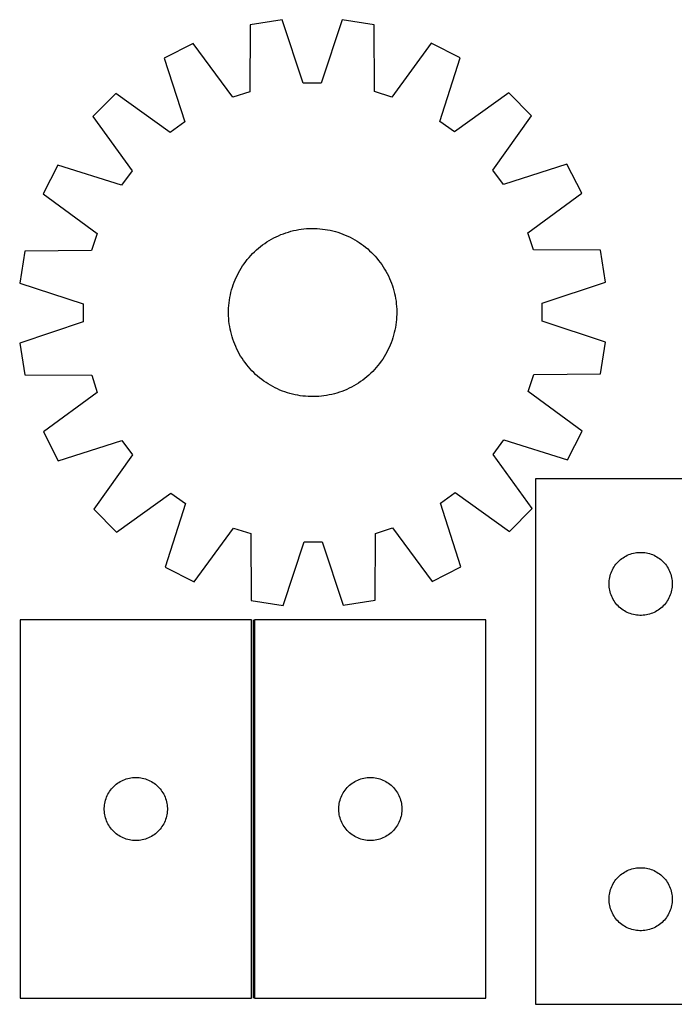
# Model space of a CAD drawing. Header units: millimetres. Extents: x 7 to 1493, y 7 to 475.
# Tile 1 of 5: x 7 to 318, y 7 to 475. Entities that reach past the tile are written whole.
import ezdxf

# ---------------------------------------------------------------- set-up
doc = ezdxf.new("R2010")
doc.units = ezdxf.units.MM
doc.layers.add('COMMON', color=5, linetype='CONTINUOUS', true_color=0x0000ff)
doc.layers.add('CUT', color=7, linetype='CONTINUOUS', true_color=0x000000)

msp = doc.modelspace()

# ---------------------------------------------------------------- linework, layer by layer
at = {"layer": 'COMMON'}
msp.add_line((117.617034, 189.72342), (117.617034, 9.72342), dxfattribs=at)
at = {"layer": 'CUT'}
for p, q in [((131.435391, 475.1427), (116.242959, 472.709479)), ((141.469847, 445.004942), (131.435391, 475.1427)), ((159.974195, 475.19212), (150.044178, 445.01979)), ((175.174963, 472.811531), (159.974195, 475.19212)), ((116.242959, 472.709479), (116.122714, 440.945344)), ((175.405219, 441.048003), (175.174963, 472.811531)), ((89.116214, 463.843502), (75.41926, 456.834651)), ((107.972629, 438.281608), (89.116214, 463.843502)), ((202.332251, 464.039557), (183.564481, 438.41251)), ((216.053398, 457.078187), (202.332251, 464.039557)), ((75.41926, 456.834651), (85.120557, 426.588006)), ((206.456914, 426.798123), (216.053398, 457.078187)), ((150.044178, 445.01979), (141.469847, 445.004942)), ((116.122714, 440.945344), (107.972629, 438.281608)), ((183.564481, 438.41251), (175.405219, 441.048003)), ((239.170825, 440.343481), (213.402421, 421.770271)), ((250.069229, 429.482756), (239.170825, 440.343481)), ((52.35993, 440.019981), (41.499206, 429.121576)), ((78.192505, 421.536128), (52.35993, 440.019981)), ((41.499206, 429.121576), (60.072416, 403.353173)), ((85.120557, 426.588006), (78.192505, 421.536128)), ((213.402421, 421.770271), (206.456914, 426.798123)), ((231.585377, 403.650181), (250.069229, 429.482756)), ((24.7645, 406.00415), (17.803129, 392.283003)), ((55.044563, 396.407666), (24.7645, 406.00415)), ((60.072416, 403.353173), (55.044563, 396.407666)), ((236.637254, 396.722129), (231.585377, 403.650181)), ((266.8839, 406.423427), (236.637254, 396.722129)), ((273.89275, 392.726472), (266.8839, 406.423427)), ((17.803129, 392.283003), (43.430176, 373.515232)), ((248.330857, 373.870058), (273.89275, 392.726472)), ((135.627454, 374.542913), (136.846452, 374.847955)), ((136.846452, 374.847955), (138.07443, 375.114558)), ((138.07443, 375.114558), (139.310176, 375.342457)), ((139.310176, 375.342457), (140.552471, 375.531429)), ((140.552471, 375.531429), (141.800088, 375.681285)), ((141.800088, 375.681285), (143.051798, 375.791879)), ((143.051798, 375.791879), (144.306363, 375.863101)), ((144.306363, 375.863101), (145.562546, 375.894881)), ((145.562546, 375.894881), (146.819108, 375.887188)), ((146.819108, 375.887188), (148.074808, 375.840029)), ((148.074808, 375.840029), (149.328408, 375.753451)), ((149.328408, 375.753451), (150.578669, 375.627539)), ((150.578669, 375.627539), (151.824358, 375.462418)), ((151.824358, 375.462418), (153.064246, 375.25825)), ((153.064246, 375.25825), (154.297109, 375.015237)), ((154.297109, 375.015237), (155.521731, 374.733619)), ((155.521731, 374.733619), (156.736902, 374.413673)), ((43.430176, 373.515232), (40.794684, 365.355971)), ((124.190147, 369.462837), (125.25522, 370.129641)), ((125.25522, 370.129641), (126.340711, 370.762661)), ((126.340711, 370.762661), (127.445551, 371.361273)), ((127.445551, 371.361273), (128.568649, 371.924886)), ((128.568649, 371.924886), (129.708895, 372.452943)), ((129.708895, 372.452943), (130.865166, 372.944923)), ((130.865166, 372.944923), (132.03632, 373.400342)), ((132.03632, 373.400342), (133.2212, 373.818748)), ((133.2212, 373.818748), (134.418639, 374.199731)), ((134.418639, 374.199731), (135.627454, 374.542913)), ((156.736902, 374.413673), (157.941424, 374.055716)), ((157.941424, 374.055716), (159.134108, 373.6601)), ((159.134108, 373.6601), (160.313777, 373.227217)), ((160.313777, 373.227217), (161.479267, 372.757492)), ((161.479267, 372.757492), (162.629427, 372.251391)), ((162.629427, 372.251391), (163.763122, 371.709412)), ((163.763122, 371.709412), (164.879235, 371.13209)), ((164.879235, 371.13209), (165.976662, 370.519996)), ((165.976662, 370.519996), (167.054321, 369.873732)), ((250.994592, 365.719973), (248.330857, 373.870058)), ((40.794684, 365.355971), (9.031155, 365.125715)), ((118.285839, 364.791655), (119.2071, 365.646222)), ((119.2071, 365.646222), (120.154748, 366.471431)), ((120.154748, 366.471431), (121.12785, 367.266466)), ((121.12785, 367.266466), (122.125443, 368.030543)), ((122.125443, 368.030543), (123.146545, 368.762907)), ((123.146545, 368.762907), (124.190147, 369.462837)), ((167.054321, 369.873732), (168.11115, 369.193937)), ((168.11115, 369.193937), (169.146103, 368.481281)), ((169.146103, 368.481281), (170.158161, 367.736469)), ((170.158161, 367.736469), (171.146325, 366.960235)), ((171.146325, 366.960235), (172.109618, 366.153344)), ((172.109618, 366.153344), (173.047092, 365.316594)), ((282.758727, 365.599728), (250.994592, 365.719973)), ((285.191948, 350.407296), (282.758727, 365.599728)), ((9.031155, 365.125715), (6.650566, 349.924947)), ((114.106218, 360.108913), (114.882452, 361.097076)), ((114.882452, 361.097076), (115.689342, 362.06037)), ((115.689342, 362.06037), (116.526092, 362.997843)), ((116.526092, 362.997843), (117.391876, 363.908571)), ((117.391876, 363.908571), (118.285839, 364.791655)), ((173.047092, 365.316594), (173.95782, 364.450811)), ((173.95782, 364.450811), (174.840903, 363.556847)), ((174.840903, 363.556847), (175.695471, 362.635587)), ((175.695471, 362.635587), (176.520679, 361.687938)), ((176.520679, 361.687938), (177.315714, 360.714837)), ((177.315714, 360.714837), (178.079791, 359.717243)), ((111.322691, 355.927414), (111.968955, 357.005073)), ((111.968955, 357.005073), (112.64875, 358.061901)), ((112.64875, 358.061901), (113.361405, 359.096855)), ((113.361405, 359.096855), (114.106218, 360.108913)), ((178.079791, 359.717243), (178.812156, 358.696141)), ((178.812156, 358.696141), (179.512086, 357.652539)), ((179.512086, 357.652539), (180.17889, 356.587467)), ((180.17889, 356.587467), (180.81191, 355.501975)), ((108.61547, 350.264529), (109.085194, 351.430018)), ((109.085194, 351.430018), (109.591295, 352.580178)), ((109.591295, 352.580178), (110.133274, 353.713874)), ((110.133274, 353.713874), (110.710596, 354.829986)), ((110.710596, 354.829986), (111.322691, 355.927414)), ((180.81191, 355.501975), (181.410522, 354.397136)), ((181.410522, 354.397136), (181.974134, 353.274038)), ((181.974134, 353.274038), (182.502191, 352.133791)), ((182.502191, 352.133791), (182.994172, 350.977521)), ((6.650566, 349.924947), (36.822896, 339.994929)), ((107.109068, 345.472482), (107.429014, 346.687654)), ((107.429014, 346.687654), (107.786971, 347.892176)), ((107.786971, 347.892176), (108.182587, 349.08486)), ((108.182587, 349.08486), (108.61547, 350.264529)), ((182.994172, 350.977521), (183.44959, 349.806367)), ((183.44959, 349.806367), (183.867997, 348.621486)), ((183.867997, 348.621486), (184.248979, 347.424048)), ((184.248979, 347.424048), (184.592161, 346.215233)), ((255.054191, 340.37284), (285.191948, 350.407296)), ((106.380269, 341.77511), (106.584437, 343.014998)), ((106.584437, 343.014998), (106.82745, 344.247861)), ((106.82745, 344.247861), (107.109068, 345.472482)), ((184.592161, 346.215233), (184.897204, 344.996235)), ((184.897204, 344.996235), (185.163807, 343.768257)), ((185.163807, 343.768257), (185.391706, 342.532511)), ((185.391706, 342.532511), (185.580677, 341.290216)), ((36.822896, 339.994929), (36.837745, 331.420598)), ((105.955498, 336.76986), (106.002657, 338.02556)), ((106.002657, 338.02556), (106.089235, 339.279159)), ((106.089235, 339.279159), (106.215147, 340.52942)), ((106.215147, 340.52942), (106.380269, 341.77511)), ((185.580677, 341.290216), (185.730534, 340.042598)), ((185.730534, 340.042598), (185.841127, 338.790889)), ((185.841127, 338.790889), (185.91235, 337.536324)), ((185.91235, 337.536324), (185.94413, 336.28014)), ((255.069039, 331.798509), (255.054191, 340.37284)), ((105.947805, 335.513298), (105.955498, 336.76986)), ((105.979586, 334.257114), (105.947805, 335.513298)), ((106.050808, 333.002549), (105.979586, 334.257114)), ((106.161402, 331.75084), (106.050808, 333.002549)), ((185.889278, 333.767878), (185.8027, 332.514279)), ((185.936437, 335.023578), (185.889278, 333.767878)), ((185.94413, 336.28014), (185.936437, 335.023578)), ((36.837745, 331.420598), (6.699987, 321.386142)), ((106.311258, 330.503222), (106.161402, 331.75084)), ((106.500229, 329.260927), (106.311258, 330.503222)), ((106.728129, 328.025181), (106.500229, 329.260927)), ((106.994731, 326.797203), (106.728129, 328.025181)), ((185.307498, 328.778441), (185.064485, 327.545577)), ((185.511666, 330.018329), (185.307498, 328.778441)), ((185.676788, 331.264018), (185.511666, 330.018329)), ((185.8027, 332.514279), (185.676788, 331.264018)), ((285.241369, 321.868491), (255.069039, 331.798509)), ((107.299774, 325.578205), (106.994731, 326.797203)), ((107.642956, 324.369391), (107.299774, 325.578205)), ((108.023938, 323.171952), (107.642956, 324.369391)), ((184.104964, 323.901262), (183.709349, 322.708578)), ((184.462921, 325.105784), (184.104964, 323.901262)), ((184.782867, 326.320956), (184.462921, 325.105784)), ((185.064485, 327.545577), (184.782867, 326.320956)), ((6.699987, 321.386142), (9.133208, 306.19371)), ((108.442345, 321.987071), (108.023938, 323.171952)), ((108.897764, 320.815917), (108.442345, 321.987071)), ((109.389744, 319.659647), (108.897764, 320.815917)), ((109.917801, 318.5194), (109.389744, 319.659647)), ((110.481414, 317.396303), (109.917801, 318.5194)), ((182.30064, 319.21326), (181.758661, 318.079564)), ((182.806741, 320.36342), (182.30064, 319.21326)), ((183.276465, 321.528909), (182.806741, 320.36342)), ((183.709349, 322.708578), (183.276465, 321.528909)), ((282.86078, 306.667723), (285.241369, 321.868491)), ((111.080025, 316.291463), (110.481414, 317.396303)), ((111.713046, 315.205971), (111.080025, 316.291463)), ((112.37985, 314.140899), (111.713046, 315.205971)), ((113.079779, 313.097297), (112.37985, 314.140899)), ((179.92298, 314.788365), (179.243185, 313.731537)), ((180.569244, 315.866025), (179.92298, 314.788365)), ((181.181339, 316.963452), (180.569244, 315.866025)), ((181.758661, 318.079564), (181.181339, 316.963452)), ((113.812144, 312.076195), (113.079779, 313.097297)), ((114.576221, 311.078601), (113.812144, 312.076195)), ((115.371256, 310.1055), (114.576221, 311.078601)), ((116.196464, 309.157851), (115.371256, 310.1055)), ((117.051032, 308.236591), (116.196464, 309.157851)), ((176.202593, 309.733068), (175.365843, 308.795595)), ((177.009483, 310.696362), (176.202593, 309.733068)), ((177.785718, 311.684525), (177.009483, 310.696362)), ((178.53053, 312.696583), (177.785718, 311.684525)), ((179.243185, 313.731537), (178.53053, 312.696583)), ((9.133208, 306.19371), (40.897343, 306.073465)), ((40.897343, 306.073465), (43.561078, 297.92338)), ((117.934115, 307.342628), (117.051032, 308.236591)), ((118.844843, 306.476844), (117.934115, 307.342628)), ((119.782317, 305.640094), (118.844843, 306.476844)), ((120.74561, 304.833203), (119.782317, 305.640094)), ((121.733774, 304.056969), (120.74561, 304.833203)), ((170.764086, 304.526972), (169.766492, 303.762895)), ((171.737187, 305.322007), (170.764086, 304.526972)), ((172.684835, 306.147216), (171.737187, 305.322007)), ((173.606096, 307.001783), (172.684835, 306.147216)), ((174.500059, 307.884867), (173.606096, 307.001783)), ((175.365843, 308.795595), (174.500059, 307.884867)), ((248.461759, 298.278206), (251.097251, 306.437468)), ((251.097251, 306.437468), (282.86078, 306.667723)), ((122.745832, 303.312157), (121.733774, 304.056969)), ((123.780786, 302.599501), (122.745832, 303.312157)), ((124.837614, 301.919706), (123.780786, 302.599501)), ((125.915273, 301.273443), (124.837614, 301.919706)), ((127.0127, 300.661348), (125.915273, 301.273443)), ((128.128813, 300.084026), (127.0127, 300.661348)), ((129.262508, 299.542047), (128.128813, 300.084026)), ((163.323287, 299.868553), (162.18304, 299.340496)), ((164.446384, 300.432165), (163.323287, 299.868553)), ((165.551224, 301.030777), (164.446384, 300.432165)), ((166.636715, 301.663797), (165.551224, 301.030777)), ((167.701788, 302.330601), (166.636715, 301.663797)), ((168.74539, 303.030531), (167.701788, 302.330601)), ((169.766492, 303.762895), (168.74539, 303.030531)), ((43.561078, 297.92338), (17.999185, 279.066966)), ((130.412668, 299.035946), (129.262508, 299.542047)), ((131.578158, 298.566222), (130.412668, 299.035946)), ((132.757827, 298.133338), (131.578158, 298.566222)), ((133.950511, 297.737723), (132.757827, 298.133338)), ((135.155033, 297.379765), (133.950511, 297.737723)), ((136.370204, 297.05982), (135.155033, 297.379765)), ((137.594826, 296.778201), (136.370204, 297.05982)), ((138.827689, 296.535188), (137.594826, 296.778201)), ((140.067577, 296.33102), (138.827689, 296.535188)), ((141.313266, 296.165899), (140.067577, 296.33102)), ((142.563528, 296.039987), (141.313266, 296.165899)), ((143.817127, 295.953409), (142.563528, 296.039987)), ((145.072827, 295.90625), (143.817127, 295.953409)), ((146.329389, 295.898557), (145.072827, 295.90625)), ((147.585572, 295.930337), (146.329389, 295.898557)), ((148.840138, 296.001559), (147.585572, 295.930337)), ((150.091847, 296.112153), (148.840138, 296.001559)), ((151.339464, 296.26201), (150.091847, 296.112153)), ((152.581759, 296.450981), (151.339464, 296.26201)), ((153.817506, 296.67888), (152.581759, 296.450981)), ((155.045484, 296.945483), (153.817506, 296.67888)), ((156.264481, 297.250526), (155.045484, 296.945483)), ((157.473296, 297.593707), (156.264481, 297.250526)), ((158.670735, 297.97469), (157.473296, 297.593707)), ((159.855616, 298.393097), (158.670735, 297.97469)), ((161.026769, 298.848515), (159.855616, 298.393097)), ((162.18304, 299.340496), (161.026769, 298.848515)), ((274.088806, 279.510435), (248.461759, 298.278206)), ((17.999185, 279.066966), (25.008035, 265.370011)), ((267.127436, 265.789289), (274.088806, 279.510435)), ((25.008035, 265.370011), (55.254681, 275.071309)), ((55.254681, 275.071309), (60.306559, 268.143257)), ((231.819519, 268.440265), (236.847372, 275.385772)), ((236.847372, 275.385772), (267.127436, 265.789289)), ((60.306559, 268.143257), (41.822706, 242.310682)), ((250.392729, 242.671862), (231.819519, 268.440265)), ((351.923676, 256.826201), (251.923676, 256.826201)), ((251.923676, 256.826201), (251.923676, 6.826201)), ((52.72111, 231.449958), (78.489514, 250.023168)), ((78.489514, 250.023168), (85.435021, 244.995315)), ((206.771378, 245.205432), (213.69943, 250.25731)), ((213.69943, 250.25731), (239.532005, 231.773457)), ((85.435021, 244.995315), (75.838537, 214.715251)), ((216.472675, 214.958787), (206.771378, 245.205432)), ((41.822706, 242.310682), (52.72111, 231.449958)), ((239.532005, 231.773457), (250.392729, 242.671862)), ((89.559684, 207.753881), (108.327455, 233.380928)), ((108.327455, 233.380928), (116.486716, 230.745435)), ((116.486716, 230.745435), (116.716972, 198.981907)), ((175.648976, 199.083959), (175.769221, 230.848095)), ((175.769221, 230.848095), (183.919306, 233.51183)), ((183.919306, 233.51183), (202.775721, 207.949937)), ((131.91774, 196.601318), (141.847757, 226.773648)), ((141.847757, 226.773648), (150.422088, 226.788496)), ((150.422088, 226.788496), (160.456545, 196.650738)), ((294.874025, 220.066383), (295.56496, 220.411735)), ((295.56496, 220.411735), (296.272758, 220.72106)), ((296.272758, 220.72106), (296.995541, 220.993539)), ((296.995541, 220.993539), (297.731392, 221.228449)), ((297.731392, 221.228449), (298.47836, 221.425166)), ((298.47836, 221.425166), (299.234465, 221.58317)), ((299.234465, 221.58317), (299.997701, 221.702041)), ((299.997701, 221.702041), (300.766044, 221.781464)), ((300.766044, 221.781464), (301.537458, 221.821228)), ((301.537458, 221.821228), (302.309895, 221.821228)), ((302.309895, 221.821228), (303.081308, 221.781464)), ((303.081308, 221.781464), (303.849652, 221.702041)), ((303.849652, 221.702041), (304.612888, 221.58317)), ((304.612888, 221.58317), (305.368992, 221.425166)), ((305.368992, 221.425166), (306.115961, 221.228449)), ((306.115961, 221.228449), (306.851812, 220.993539)), ((306.851812, 220.993539), (307.574595, 220.72106)), ((307.574595, 220.72106), (308.282392, 220.411735)), ((308.282392, 220.411735), (308.973327, 220.066383)), ((289.267043, 214.876644), (289.698251, 215.517517)), ((289.698251, 215.517517), (290.161879, 216.135343)), ((290.161879, 216.135343), (290.656697, 216.728483)), ((290.656697, 216.728483), (291.181393, 217.295363)), ((291.181393, 217.295363), (291.734576, 217.834481)), ((291.734576, 217.834481), (292.314779, 218.344407)), ((292.314779, 218.344407), (292.920462, 218.823789)), ((292.920462, 218.823789), (293.55002, 219.271356)), ((293.55002, 219.271356), (294.201784, 219.68592)), ((294.201784, 219.68592), (294.874025, 220.066383)), ((308.973327, 220.066383), (309.645568, 219.68592)), ((309.645568, 219.68592), (310.297332, 219.271356)), ((310.297332, 219.271356), (310.92689, 218.823789)), ((310.92689, 218.823789), (311.532574, 218.344407)), ((311.532574, 218.344407), (312.112776, 217.834481)), ((312.112776, 217.834481), (312.665959, 217.295363)), ((312.665959, 217.295363), (313.190655, 216.728483)), ((313.190655, 216.728483), (313.685473, 216.135343)), ((313.685473, 216.135343), (314.149101, 215.517517)), ((314.149101, 215.517517), (314.58031, 214.876644)), ((75.838537, 214.715251), (89.559684, 207.753881)), ((202.775721, 207.949937), (216.472675, 214.958787)), ((287.41826, 210.646268), (287.634146, 211.387923)), ((287.634146, 211.387923), (287.887924, 212.117482)), ((287.887924, 212.117482), (288.178923, 212.833009)), ((288.178923, 212.833009), (288.50637, 213.532608)), ((288.50637, 213.532608), (288.869398, 214.214422)), ((288.869398, 214.214422), (289.267043, 214.876644)), ((314.58031, 214.876644), (314.977955, 214.214422)), ((314.977955, 214.214422), (315.340982, 213.532608)), ((315.340982, 213.532608), (315.66843, 212.833009)), ((315.66843, 212.833009), (315.959429, 212.117482)), ((315.959429, 212.117482), (316.213207, 211.387923)), ((316.213207, 211.387923), (316.429092, 210.646268)), ((286.923676, 206.826201), (286.943565, 207.598382)), ((286.943565, 206.054019), (286.923676, 206.826201)), ((286.943565, 207.598382), (287.003178, 208.368516)), ((287.003178, 208.368516), (287.102358, 209.134559)), ((287.102358, 209.134559), (287.240841, 209.894482)), ((287.240841, 209.894482), (287.41826, 210.646268)), ((316.429092, 210.646268), (316.606512, 209.894482)), ((316.606512, 209.894482), (316.744995, 209.134559)), ((316.744995, 209.134559), (316.844174, 208.368516)), ((316.844174, 208.368516), (316.903788, 207.598382)), ((316.903788, 207.598382), (316.923676, 206.826201)), ((316.923676, 206.826201), (316.903788, 206.054019)), ((287.003178, 205.283886), (286.943565, 206.054019)), ((287.102358, 204.517842), (287.003178, 205.283886)), ((287.240841, 203.75792), (287.102358, 204.517842)), ((287.41826, 203.006134), (287.240841, 203.75792)), ((287.634146, 202.264478), (287.41826, 203.006134)), ((287.887924, 201.534919), (287.634146, 202.264478)), ((288.178923, 200.819392), (287.887924, 201.534919)), ((315.959429, 201.534919), (315.66843, 200.819392)), ((316.213207, 202.264478), (315.959429, 201.534919)), ((316.429092, 203.006134), (316.213207, 202.264478)), ((316.606512, 203.75792), (316.429092, 203.006134)), ((316.744995, 204.517842), (316.606512, 203.75792)), ((316.844174, 205.283886), (316.744995, 204.517842)), ((316.903788, 206.054019), (316.844174, 205.283886)), ((116.716972, 198.981907), (131.91774, 196.601318)), ((160.456545, 196.650738), (175.648976, 199.083959)), ((288.50637, 200.119794), (288.178923, 200.819392)), ((288.869398, 199.43798), (288.50637, 200.119794)), ((289.267043, 198.775758), (288.869398, 199.43798)), ((289.698251, 198.134884), (289.267043, 198.775758)), ((290.161879, 197.517058), (289.698251, 198.134884)), ((290.656697, 196.923919), (290.161879, 197.517058)), ((291.181393, 196.357038), (290.656697, 196.923919)), ((313.190655, 196.923919), (312.665959, 196.357038)), ((313.685473, 197.517058), (313.190655, 196.923919)), ((314.149101, 198.134884), (313.685473, 197.517058)), ((314.58031, 198.775758), (314.149101, 198.134884)), ((314.977955, 199.43798), (314.58031, 198.775758)), ((315.340982, 200.119794), (314.977955, 199.43798)), ((315.66843, 200.819392), (315.340982, 200.119794)), ((291.734576, 195.81792), (291.181393, 196.357038)), ((292.314779, 195.307994), (291.734576, 195.81792)), ((292.920462, 194.828612), (292.314779, 195.307994)), ((293.55002, 194.381046), (292.920462, 194.828612)), ((294.201784, 193.966481), (293.55002, 194.381046)), ((294.874025, 193.586019), (294.201784, 193.966481)), ((295.56496, 193.240667), (294.874025, 193.586019)), ((296.272758, 192.931341), (295.56496, 193.240667)), ((296.995541, 192.658862), (296.272758, 192.931341)), ((297.731392, 192.423953), (296.995541, 192.658862)), ((298.47836, 192.227235), (297.731392, 192.423953)), ((299.234465, 192.069231), (298.47836, 192.227235)), ((299.997701, 191.950361), (299.234465, 192.069231)), ((304.612888, 192.069231), (303.849652, 191.950361)), ((305.368992, 192.227235), (304.612888, 192.069231)), ((306.115961, 192.423953), (305.368992, 192.227235)), ((306.851812, 192.658862), (306.115961, 192.423953)), ((307.574595, 192.931341), (306.851812, 192.658862)), ((308.282392, 193.240667), (307.574595, 192.931341)), ((308.973327, 193.586019), (308.282392, 193.240667)), ((309.645568, 193.966481), (308.973327, 193.586019)), ((310.297332, 194.381046), (309.645568, 193.966481)), ((310.92689, 194.828612), (310.297332, 194.381046)), ((311.532574, 195.307994), (310.92689, 194.828612)), ((312.112776, 195.81792), (311.532574, 195.307994)), ((312.665959, 196.357038), (312.112776, 195.81792)), ((6.867034, 189.72342), (6.867034, 9.72342)), ((116.867034, 189.72342), (6.867034, 189.72342)), ((116.867034, 9.72342), (116.867034, 189.72342)), ((228.367035, 189.72342), (118.367035, 189.72342)), ((118.367035, 189.72342), (118.367035, 9.72342)), ((228.367035, 9.72342), (228.367035, 189.72342)), ((300.766044, 191.870938), (299.997701, 191.950361)), ((301.537458, 191.831174), (300.766044, 191.870938)), ((302.309895, 191.831174), (301.537458, 191.831174)), ((303.081308, 191.870938), (302.309895, 191.831174)), ((303.849652, 191.950361), (303.081308, 191.870938)), ((53.816591, 112.380053), (54.478812, 112.777698)), ((54.478812, 112.777698), (55.160627, 113.140726)), ((55.160627, 113.140726), (55.860225, 113.468173)), ((55.860225, 113.468173), (56.575752, 113.759172)), ((56.575752, 113.759172), (57.305311, 114.01295)), ((57.305311, 114.01295), (58.046967, 114.228835)), ((58.046967, 114.228835), (58.798753, 114.406255)), ((58.798753, 114.406255), (59.558675, 114.544738)), ((59.558675, 114.544738), (60.324719, 114.643918)), ((60.324719, 114.643918), (61.094852, 114.703531)), ((61.094852, 114.703531), (61.867034, 114.72342)), ((61.867034, 114.72342), (62.639215, 114.703531)), ((62.639215, 114.703531), (63.409348, 114.643918)), ((63.409348, 114.643918), (64.175392, 114.544738)), ((64.175392, 114.544738), (64.935314, 114.406255)), ((64.935314, 114.406255), (65.6871, 114.228835)), ((65.6871, 114.228835), (66.428756, 114.01295)), ((66.428756, 114.01295), (67.158315, 113.759172)), ((67.158315, 113.759172), (67.873842, 113.468173)), ((67.873842, 113.468173), (68.57344, 113.140726)), ((68.57344, 113.140726), (69.255255, 112.777698)), ((69.255255, 112.777698), (69.917476, 112.380053)), ((165.316592, 112.380053), (165.978813, 112.777698)), ((165.978813, 112.777698), (166.660628, 113.140726)), ((166.660628, 113.140726), (167.360226, 113.468173)), ((167.360226, 113.468173), (168.075753, 113.759172)), ((168.075753, 113.759172), (168.805312, 114.01295)), ((168.805312, 114.01295), (169.546968, 114.228835)), ((169.546968, 114.228835), (170.298754, 114.406255)), ((170.298754, 114.406255), (171.058676, 114.544738)), ((171.058676, 114.544738), (171.82472, 114.643918)), ((171.82472, 114.643918), (172.594853, 114.703531)), ((172.594853, 114.703531), (173.367035, 114.72342)), ((173.367035, 114.72342), (174.139216, 114.703531)), ((174.139216, 114.703531), (174.909349, 114.643918)), ((174.909349, 114.643918), (175.675393, 114.544738)), ((175.675393, 114.544738), (176.435315, 114.406255)), ((176.435315, 114.406255), (177.187101, 114.228835)), ((177.187101, 114.228835), (177.928757, 114.01295)), ((177.928757, 114.01295), (178.658316, 113.759172)), ((178.658316, 113.759172), (179.373843, 113.468173)), ((179.373843, 113.468173), (180.073441, 113.140726)), ((180.073441, 113.140726), (180.755256, 112.777698)), ((180.755256, 112.777698), (181.417477, 112.380053)), ((49.007314, 107.445312), (49.421878, 108.097075)), ((49.421878, 108.097075), (49.869445, 108.726634)), ((49.869445, 108.726634), (50.348827, 109.332317)), ((50.348827, 109.332317), (50.858753, 109.91252)), ((50.858753, 109.91252), (51.397871, 110.465702)), ((51.397871, 110.465702), (51.964752, 110.990399)), ((51.964752, 110.990399), (52.557891, 111.485217)), ((52.557891, 111.485217), (53.175717, 111.948845)), ((53.175717, 111.948845), (53.816591, 112.380053)), ((69.917476, 112.380053), (70.55835, 111.948845)), ((70.55835, 111.948845), (71.176176, 111.485217)), ((71.176176, 111.485217), (71.769315, 110.990399)), ((71.769315, 110.990399), (72.336196, 110.465702)), ((72.336196, 110.465702), (72.875314, 109.91252)), ((72.875314, 109.91252), (73.38524, 109.332317)), ((73.38524, 109.332317), (73.864622, 108.726634)), ((73.864622, 108.726634), (74.312189, 108.097075)), ((74.312189, 108.097075), (74.726753, 107.445312)), ((160.507315, 107.445312), (160.921879, 108.097075)), ((160.921879, 108.097075), (161.369446, 108.726634)), ((161.369446, 108.726634), (161.848828, 109.332317)), ((161.848828, 109.332317), (162.358754, 109.91252)), ((162.358754, 109.91252), (162.897872, 110.465702)), ((162.897872, 110.465702), (163.464753, 110.990399)), ((163.464753, 110.990399), (164.057892, 111.485217)), ((164.057892, 111.485217), (164.675718, 111.948845)), ((164.675718, 111.948845), (165.316592, 112.380053)), ((181.417477, 112.380053), (182.058351, 111.948845)), ((182.058351, 111.948845), (182.676177, 111.485217)), ((182.676177, 111.485217), (183.269316, 110.990399)), ((183.269316, 110.990399), (183.836197, 110.465702)), ((183.836197, 110.465702), (184.375315, 109.91252)), ((184.375315, 109.91252), (184.885241, 109.332317)), ((184.885241, 109.332317), (185.364623, 108.726634)), ((185.364623, 108.726634), (185.81219, 108.097075)), ((185.81219, 108.097075), (186.226754, 107.445312)), ((47.110064, 102.412631), (47.268068, 103.168736)), ((47.268068, 103.168736), (47.464785, 103.915704)), ((47.464785, 103.915704), (47.699695, 104.651555)), ((47.699695, 104.651555), (47.972174, 105.374338)), ((47.972174, 105.374338), (48.2815, 106.082135)), ((48.2815, 106.082135), (48.626852, 106.773071)), ((48.626852, 106.773071), (49.007314, 107.445312)), ((74.726753, 107.445312), (75.107215, 106.773071)), ((75.107215, 106.773071), (75.452567, 106.082135)), ((75.452567, 106.082135), (75.761893, 105.374338)), ((75.761893, 105.374338), (76.034372, 104.651555)), ((76.034372, 104.651555), (76.269282, 103.915704)), ((76.269282, 103.915704), (76.465999, 103.168736)), ((76.465999, 103.168736), (76.624003, 102.412631)), ((158.610065, 102.412631), (158.768069, 103.168736)), ((158.768069, 103.168736), (158.964786, 103.915704)), ((158.964786, 103.915704), (159.199696, 104.651555)), ((159.199696, 104.651555), (159.472175, 105.374338)), ((159.472175, 105.374338), (159.781501, 106.082135)), ((159.781501, 106.082135), (160.126853, 106.773071)), ((160.126853, 106.773071), (160.507315, 107.445312)), ((186.226754, 107.445312), (186.607216, 106.773071)), ((186.607216, 106.773071), (186.952568, 106.082135)), ((186.952568, 106.082135), (187.261894, 105.374338)), ((187.261894, 105.374338), (187.534373, 104.651555)), ((187.534373, 104.651555), (187.769283, 103.915704)), ((187.769283, 103.915704), (187.966, 103.168736)), ((187.966, 103.168736), (188.124004, 102.412631)), ((46.872006, 100.109638), (46.911771, 100.881052)), ((46.872006, 99.337201), (46.872006, 100.109638)), ((46.911771, 98.565788), (46.872006, 99.337201)), ((46.911771, 100.881052), (46.991193, 101.649395)), ((46.991193, 97.797444), (46.911771, 98.565788)), ((46.991193, 101.649395), (47.110064, 102.412631)), ((76.624003, 102.412631), (76.742874, 101.649395)), ((76.742874, 101.649395), (76.822296, 100.881052)), ((76.822296, 98.565788), (76.742874, 97.797444)), ((76.822296, 100.881052), (76.862061, 100.109638)), ((76.862061, 99.337201), (76.822296, 98.565788)), ((76.862061, 100.109638), (76.862061, 99.337201)), ((158.372007, 100.109638), (158.411772, 100.881052)), ((158.372007, 99.337201), (158.372007, 100.109638)), ((158.411772, 98.565788), (158.372007, 99.337201)), ((158.411772, 100.881052), (158.491194, 101.649395)), ((158.491194, 97.797444), (158.411772, 98.565788)), ((158.491194, 101.649395), (158.610065, 102.412631)), ((188.124004, 102.412631), (188.242875, 101.649395)), ((188.242875, 101.649395), (188.322297, 100.881052)), ((188.322297, 98.565788), (188.242875, 97.797444)), ((188.322297, 100.881052), (188.362062, 100.109638)), ((188.362062, 99.337201), (188.322297, 98.565788)), ((188.362062, 100.109638), (188.362062, 99.337201)), ((47.110064, 97.034208), (46.991193, 97.797444)), ((47.268068, 96.278103), (47.110064, 97.034208)), ((47.464785, 95.531135), (47.268068, 96.278103)), ((47.699695, 94.795284), (47.464785, 95.531135)), ((47.972174, 94.072501), (47.699695, 94.795284)), ((48.2815, 93.364704), (47.972174, 94.072501)), ((75.761893, 94.072501), (75.452567, 93.364704)), ((76.034372, 94.795284), (75.761893, 94.072501)), ((76.269282, 95.531135), (76.034372, 94.795284)), ((76.465999, 96.278103), (76.269282, 95.531135)), ((76.624003, 97.034208), (76.465999, 96.278103)), ((76.742874, 97.797444), (76.624003, 97.034208)), ((158.610065, 97.034208), (158.491194, 97.797444)), ((158.768069, 96.278103), (158.610065, 97.034208)), ((158.964786, 95.531135), (158.768069, 96.278103)), ((159.199696, 94.795284), (158.964786, 95.531135)), ((159.472175, 94.072501), (159.199696, 94.795284)), ((159.781501, 93.364704), (159.472175, 94.072501)), ((187.261894, 94.072501), (186.952568, 93.364704)), ((187.534373, 94.795284), (187.261894, 94.072501)), ((187.769283, 95.531135), (187.534373, 94.795284)), ((187.966, 96.278103), (187.769283, 95.531135)), ((188.124004, 97.034208), (187.966, 96.278103)), ((188.242875, 97.797444), (188.124004, 97.034208)), ((48.626852, 92.673768), (48.2815, 93.364704)), ((49.007314, 92.001528), (48.626852, 92.673768)), ((49.421878, 91.349764), (49.007314, 92.001528)), ((49.869445, 90.720205), (49.421878, 91.349764)), ((50.348827, 90.114522), (49.869445, 90.720205)), ((50.858753, 89.53432), (50.348827, 90.114522)), ((51.397871, 88.981137), (50.858753, 89.53432)), ((72.875314, 89.53432), (72.336196, 88.981137)), ((73.38524, 90.114522), (72.875314, 89.53432)), ((73.864622, 90.720205), (73.38524, 90.114522)), ((74.312189, 91.349764), (73.864622, 90.720205)), ((74.726753, 92.001528), (74.312189, 91.349764)), ((75.107215, 92.673768), (74.726753, 92.001528)), ((75.452567, 93.364704), (75.107215, 92.673768)), ((160.126853, 92.673768), (159.781501, 93.364704)), ((160.507315, 92.001528), (160.126853, 92.673768)), ((160.921879, 91.349764), (160.507315, 92.001528)), ((161.369446, 90.720205), (160.921879, 91.349764)), ((161.848828, 90.114522), (161.369446, 90.720205)), ((162.358754, 89.53432), (161.848828, 90.114522)), ((162.897872, 88.981137), (162.358754, 89.53432)), ((184.375315, 89.53432), (183.836197, 88.981137)), ((184.885241, 90.114522), (184.375315, 89.53432)), ((185.364623, 90.720205), (184.885241, 90.114522)), ((185.81219, 91.349764), (185.364623, 90.720205)), ((186.226754, 92.001528), (185.81219, 91.349764)), ((186.607216, 92.673768), (186.226754, 92.001528)), ((186.952568, 93.364704), (186.607216, 92.673768)), ((51.964752, 88.456441), (51.397871, 88.981137)), ((52.557891, 87.961622), (51.964752, 88.456441)), ((53.175717, 87.497995), (52.557891, 87.961622)), ((53.816591, 87.066786), (53.175717, 87.497995)), ((54.478812, 86.669141), (53.816591, 87.066786)), ((55.160627, 86.306113), (54.478812, 86.669141)), ((55.860225, 85.978666), (55.160627, 86.306113)), ((56.575752, 85.687667), (55.860225, 85.978666)), ((57.305311, 85.433889), (56.575752, 85.687667)), ((58.046967, 85.218004), (57.305311, 85.433889)), ((58.798753, 85.040584), (58.046967, 85.218004)), ((59.558675, 84.902101), (58.798753, 85.040584)), ((60.324719, 84.802921), (59.558675, 84.902101)), ((61.094852, 84.743308), (60.324719, 84.802921)), ((61.867034, 84.72342), (61.094852, 84.743308)), ((62.639215, 84.743308), (61.867034, 84.72342)), ((63.409348, 84.802921), (62.639215, 84.743308)), ((64.175392, 84.902101), (63.409348, 84.802921)), ((64.935314, 85.040584), (64.175392, 84.902101)), ((65.6871, 85.218004), (64.935314, 85.040584)), ((66.428756, 85.433889), (65.6871, 85.218004)), ((67.158315, 85.687667), (66.428756, 85.433889)), ((67.873842, 85.978666), (67.158315, 85.687667)), ((68.57344, 86.306113), (67.873842, 85.978666)), ((69.255255, 86.669141), (68.57344, 86.306113)), ((69.917476, 87.066786), (69.255255, 86.669141)), ((70.55835, 87.497995), (69.917476, 87.066786)), ((71.176176, 87.961622), (70.55835, 87.497995)), ((71.769315, 88.456441), (71.176176, 87.961622)), ((72.336196, 88.981137), (71.769315, 88.456441)), ((163.464753, 88.456441), (162.897872, 88.981137)), ((164.057892, 87.961622), (163.464753, 88.456441)), ((164.675718, 87.497995), (164.057892, 87.961622)), ((165.316592, 87.066786), (164.675718, 87.497995)), ((165.978813, 86.669141), (165.316592, 87.066786)), ((166.660628, 86.306113), (165.978813, 86.669141)), ((167.360226, 85.978666), (166.660628, 86.306113)), ((168.075753, 85.687667), (167.360226, 85.978666)), ((168.805312, 85.433889), (168.075753, 85.687667)), ((169.546968, 85.218004), (168.805312, 85.433889)), ((170.298754, 85.040584), (169.546968, 85.218004)), ((171.058676, 84.902101), (170.298754, 85.040584)), ((171.82472, 84.802921), (171.058676, 84.902101)), ((172.594853, 84.743308), (171.82472, 84.802921)), ((173.367035, 84.72342), (172.594853, 84.743308)), ((174.139216, 84.743308), (173.367035, 84.72342)), ((174.909349, 84.802921), (174.139216, 84.743308)), ((175.675393, 84.902101), (174.909349, 84.802921)), ((176.435315, 85.040584), (175.675393, 84.902101)), ((177.187101, 85.218004), (176.435315, 85.040584)), ((177.928757, 85.433889), (177.187101, 85.218004)), ((178.658316, 85.687667), (177.928757, 85.433889)), ((179.373843, 85.978666), (178.658316, 85.687667)), ((180.073441, 86.306113), (179.373843, 85.978666)), ((180.755256, 86.669141), (180.073441, 86.306113)), ((181.417477, 87.066786), (180.755256, 86.669141)), ((182.058351, 87.497995), (181.417477, 87.066786)), ((182.676177, 87.961622), (182.058351, 87.497995)), ((183.269316, 88.456441), (182.676177, 87.961622)), ((183.836197, 88.981137), (183.269316, 88.456441)), ((294.874025, 70.066383), (295.56496, 70.411735)), ((295.56496, 70.411735), (296.272758, 70.72106)), ((296.272758, 70.72106), (296.995541, 70.993539)), ((296.995541, 70.993539), (297.731392, 71.228449)), ((297.731392, 71.228449), (298.47836, 71.425166)), ((298.47836, 71.425166), (299.234465, 71.58317)), ((299.234465, 71.58317), (299.997701, 71.702041)), ((299.997701, 71.702041), (300.766044, 71.781464)), ((300.766044, 71.781464), (301.537458, 71.821228)), ((301.537458, 71.821228), (302.309895, 71.821228)), ((302.309895, 71.821228), (303.081308, 71.781464)), ((303.081308, 71.781464), (303.849652, 71.702041)), ((303.849652, 71.702041), (304.612888, 71.58317)), ((304.612888, 71.58317), (305.368992, 71.425166)), ((305.368992, 71.425166), (306.115961, 71.228449)), ((306.115961, 71.228449), (306.851812, 70.993539)), ((306.851812, 70.993539), (307.574595, 70.72106)), ((307.574595, 70.72106), (308.282392, 70.411735)), ((308.282392, 70.411735), (308.973327, 70.066383)), ((289.698251, 65.517517), (290.161879, 66.135343)), ((290.161879, 66.135343), (290.656697, 66.728483)), ((290.656697, 66.728483), (291.181393, 67.295363)), ((291.181393, 67.295363), (291.734576, 67.834481)), ((291.734576, 67.834481), (292.314779, 68.344407)), ((292.314779, 68.344407), (292.920462, 68.823789)), ((292.920462, 68.823789), (293.55002, 69.271356)), ((293.55002, 69.271356), (294.201784, 69.68592)), ((294.201784, 69.68592), (294.874025, 70.066383)), ((308.973327, 70.066383), (309.645568, 69.68592)), ((309.645568, 69.68592), (310.297332, 69.271356)), ((310.297332, 69.271356), (310.92689, 68.823789)), ((310.92689, 68.823789), (311.532574, 68.344407)), ((311.532574, 68.344407), (312.112776, 67.834481)), ((312.112776, 67.834481), (312.665959, 67.295363)), ((312.665959, 67.295363), (313.190655, 66.728483)), ((313.190655, 66.728483), (313.685473, 66.135343)), ((313.685473, 66.135343), (314.149101, 65.517517)), ((287.41826, 60.646268), (287.634146, 61.387923)), ((287.634146, 61.387923), (287.887924, 62.117482)), ((287.887924, 62.117482), (288.178923, 62.833009)), ((288.178923, 62.833009), (288.50637, 63.532608)), ((288.50637, 63.532608), (288.869398, 64.214422)), ((288.869398, 64.214422), (289.267043, 64.876644)), ((289.267043, 64.876644), (289.698251, 65.517517)), ((314.149101, 65.517517), (314.58031, 64.876644)), ((314.58031, 64.876644), (314.977955, 64.214422)), ((314.977955, 64.214422), (315.340982, 63.532608)), ((315.340982, 63.532608), (315.66843, 62.833009)), ((315.66843, 62.833009), (315.959429, 62.117482)), ((315.959429, 62.117482), (316.213207, 61.387923)), ((316.213207, 61.387923), (316.429092, 60.646268)), ((286.923676, 56.826201), (286.943565, 57.598382)), ((286.943565, 56.054019), (286.923676, 56.826201)), ((286.943565, 57.598382), (287.003178, 58.368516)), ((287.003178, 58.368516), (287.102358, 59.134559)), ((287.102358, 59.134559), (287.240841, 59.894482)), ((287.240841, 59.894482), (287.41826, 60.646268)), ((316.429092, 60.646268), (316.606512, 59.894482)), ((316.606512, 59.894482), (316.744995, 59.134559)), ((316.744995, 59.134559), (316.844174, 58.368516)), ((316.844174, 58.368516), (316.903788, 57.598382)), ((316.903788, 57.598382), (316.923676, 56.826201)), ((316.923676, 56.826201), (316.903788, 56.054019)), ((287.003178, 55.283886), (286.943565, 56.054019)), ((287.102358, 54.517842), (287.003178, 55.283886)), ((287.240841, 53.75792), (287.102358, 54.517842)), ((287.41826, 53.006134), (287.240841, 53.75792)), ((287.634146, 52.264478), (287.41826, 53.006134)), ((287.887924, 51.534919), (287.634146, 52.264478)), ((288.178923, 50.819392), (287.887924, 51.534919)), ((315.959429, 51.534919), (315.66843, 50.819392)), ((316.213207, 52.264478), (315.959429, 51.534919)), ((316.429092, 53.006134), (316.213207, 52.264478)), ((316.606512, 53.75792), (316.429092, 53.006134)), ((316.744995, 54.517842), (316.606512, 53.75792)), ((316.844174, 55.283886), (316.744995, 54.517842)), ((316.903788, 56.054019), (316.844174, 55.283886)), ((288.50637, 50.119794), (288.178923, 50.819392)), ((288.869398, 49.43798), (288.50637, 50.119794)), ((289.267043, 48.775758), (288.869398, 49.43798)), ((289.698251, 48.134884), (289.267043, 48.775758)), ((290.161879, 47.517058), (289.698251, 48.134884)), ((290.656697, 46.923919), (290.161879, 47.517058)), ((291.181393, 46.357038), (290.656697, 46.923919)), ((313.190655, 46.923919), (312.665959, 46.357038)), ((313.685473, 47.517058), (313.190655, 46.923919)), ((314.149101, 48.134884), (313.685473, 47.517058)), ((314.58031, 48.775758), (314.149101, 48.134884)), ((314.977955, 49.43798), (314.58031, 48.775758)), ((315.340982, 50.119794), (314.977955, 49.43798)), ((315.66843, 50.819392), (315.340982, 50.119794)), ((291.734576, 45.81792), (291.181393, 46.357038)), ((292.314779, 45.307994), (291.734576, 45.81792)), ((292.920462, 44.828612), (292.314779, 45.307994)), ((293.55002, 44.381046), (292.920462, 44.828612)), ((294.201784, 43.966481), (293.55002, 44.381046)), ((294.874025, 43.586019), (294.201784, 43.966481)), ((295.56496, 43.240667), (294.874025, 43.586019)), ((296.272758, 42.931341), (295.56496, 43.240667)), ((296.995541, 42.658862), (296.272758, 42.931341)), ((297.731392, 42.423953), (296.995541, 42.658862)), ((298.47836, 42.227235), (297.731392, 42.423953)), ((299.234465, 42.069231), (298.47836, 42.227235)), ((305.368992, 42.227235), (304.612888, 42.069231)), ((306.115961, 42.423953), (305.368992, 42.227235)), ((306.851812, 42.658862), (306.115961, 42.423953)), ((307.574595, 42.931341), (306.851812, 42.658862)), ((308.282392, 43.240667), (307.574595, 42.931341)), ((308.973327, 43.586019), (308.282392, 43.240667)), ((309.645568, 43.966481), (308.973327, 43.586019)), ((310.297332, 44.381046), (309.645568, 43.966481)), ((310.92689, 44.828612), (310.297332, 44.381046)), ((311.532574, 45.307994), (310.92689, 44.828612)), ((312.112776, 45.81792), (311.532574, 45.307994)), ((312.665959, 46.357038), (312.112776, 45.81792)), ((299.997701, 41.950361), (299.234465, 42.069231)), ((300.766044, 41.870938), (299.997701, 41.950361)), ((301.537458, 41.831174), (300.766044, 41.870938)), ((302.309895, 41.831174), (301.537458, 41.831174)), ((303.081308, 41.870938), (302.309895, 41.831174)), ((303.849652, 41.950361), (303.081308, 41.870938)), ((304.612888, 42.069231), (303.849652, 41.950361)), ((6.867034, 9.72342), (116.867034, 9.72342)), ((118.367035, 9.72342), (228.367035, 9.72342)), ((251.923676, 6.826201), (551.923676, 6.826201))]:
    msp.add_line(p, q, dxfattribs=at)

doc.saveas('drawing.dxf')
